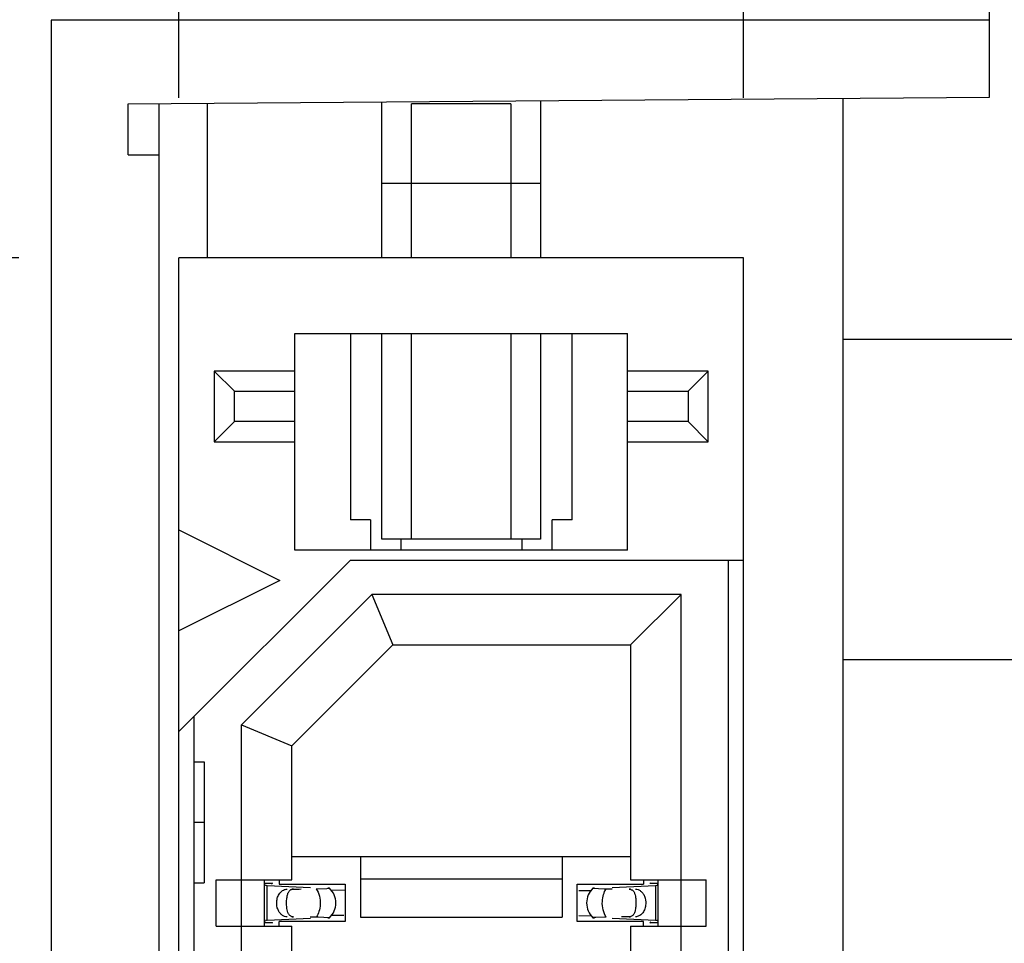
# Model space of a CAD drawing. Header units: inches. Extents: x 0 to 22, y 0 to 17.
# Tile 38 of 52: x 4.009 to 4.393, y 10.741 to 11.101. Entities that reach past the tile are written whole.
import ezdxf

# ---------------------------------------------------------------- set-up
doc = ezdxf.new("R2010")
doc.units = ezdxf.units.IN
doc.header["$LTSCALE"] = 1.21
doc.header["$MEASUREMENT"] = 0
doc.layers.get('0').update_dxf_attribs({"linetype": 'CONTINUOUS'})
doc.layers.add('DIMENSIONS', color=7, linetype='CONTINUOUS')
doc.styles.get("Standard").update_dxf_attribs({"font": 'txt', "width": 0.8})
doc.dimstyles.new('DIMSTYLE_1', dxfattribs={"dimtxt": 0.125, "dimasz": 0.18, "dimexe": 0.18, "dimexo": 0.0625, "dimgap": 0.09, "dimtad": 0, "dimtih": 1, "dimtoh": 1, "dimdec": 3, "dimzin": 4, "dimdsep": 46, "dimtxsty": 'STANDARD', "dimblk": '_FILLED', "dimblk1": '_FILLED', "dimblk2": '_FILLED', "dimcen": 0.09, "dimadec": 0, "dimazin": 0, "dimtp": 0.01, "dimtm": 0.01, "dimtfac": 1, "dimtdec": 3, "dimtofl": 0, "dimtmove": 0, "dimatfit": 3, "dimldrblk": '_FILLED', "dimfxl": 1, "dimtolj": 1, "dimtzin": 4, "dimarcsym": 0})

# ---------------------------------------------------------------- blocks, each defined once
blk = doc.blocks.new('*D3')
at = {"layer": 'DIMENSIONS', "color": 2, "linetype": 'CONTINUOUS'}
blk.add_line((4.038634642, 7.6576741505), (3.554734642, 7.6576741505), dxfattribs=at)
at = {"layer": 'DIMENSIONS', "color": 2, "linetype": 'CONTINUOUS', "insert": (3.492234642, 7.7201741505), "char_height": 0.125, "width": 1.525, "attachment_point": 3, "line_spacing_factor": 0.9}
blk.add_mtext('-4.222{\\Ftxt.shx;\\W1.000000;\\H0.125000; }[107.24]', dxfattribs=at)
blk = doc.blocks.new('_FILLED')
at = {"color": 0, "linetype": 'BYBLOCK'}
blk.add_solid([(0, 0), (-1, 0.1736111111), (-1, -0.1736111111)], dxfattribs=at)
blk = doc.blocks.new('*D4')
at = {"layer": 'DIMENSIONS', "color": 2, "linetype": 'CONTINUOUS'}
blk.add_line((4.453634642, 7.0576741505), (3.554734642, 7.0576741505), dxfattribs=at)
at = {"layer": 'DIMENSIONS', "color": 2, "linetype": 'CONTINUOUS', "insert": (3.492234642, 7.1201741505), "char_height": 0.125, "width": 1.525, "attachment_point": 3, "line_spacing_factor": 0.9}
blk.add_mtext('-4.822{\\Ftxt.shx;\\W1.000000;\\H0.125000; }[122.48]', dxfattribs=at)
blk = doc.blocks.new('*D5')
at = {"layer": 'DIMENSIONS', "color": 2, "linetype": 'CONTINUOUS'}
for p, q in [((4.0577810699, 6.9362306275), (3.9375, 6.75)), ((4.441734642, 6.9362306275), (4.0577810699, 6.9362306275)), ((3.9375, 6.75), (3.554734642, 6.75))]:
    blk.add_line(p, q, dxfattribs=at)
at = {"layer": 'DIMENSIONS', "color": 2, "linetype": 'CONTINUOUS', "insert": (3.492234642, 6.8125), "char_height": 0.125, "width": 1.525, "attachment_point": 3, "line_spacing_factor": 0.9}
blk.add_mtext('-4.943{\\Ftxt.shx;\\W1.000000;\\H0.125000; }[125.56]', dxfattribs=at)
blk = doc.blocks.new('*D6')
at = {"layer": 'DIMENSIONS', "color": 2, "linetype": 'CONTINUOUS'}
blk.add_line((4.0082086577, 11.0085245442), (3.554734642, 11.0085245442), dxfattribs=at)
at = {"layer": 'DIMENSIONS', "color": 2, "linetype": 'CONTINUOUS', "insert": (3.492234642, 11.0710245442), "char_height": 0.125, "width": 1.625, "attachment_point": 3, "line_spacing_factor": 0.9}
blk.add_mtext('2X -.871{\\Ftxt.shx;\\W1.000000;\\H0.125000; }[22.13]', dxfattribs=at)
blk = doc.blocks.new('*D7')
at = {"layer": 'DIMENSIONS', "color": 2, "linetype": 'CONTINUOUS'}
blk.add_line((4.0082086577, 8.1738788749), (3.554734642, 8.1738788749), dxfattribs=at)
at = {"layer": 'DIMENSIONS', "color": 2, "linetype": 'CONTINUOUS', "insert": (3.492234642, 8.2363788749), "char_height": 0.125, "width": 1.725, "attachment_point": 3, "line_spacing_factor": 0.9}
blk.add_mtext('2X -3.706{\\Ftxt.shx;\\W1.000000;\\H0.125000; }[94.13]', dxfattribs=at)
blk = doc.blocks.new('*D14')
at = {"layer": 'DIMENSIONS', "color": 2, "linetype": 'CONTINUOUS'}
for p, q in [((3.75, 12.375), (3.75, 12.4386176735)), ((4.0707086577, 12.2526767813), (3.75, 12.375)), ((4.0707086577, 11.0710245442), (4.0707086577, 12.2526767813))]:
    blk.add_line(p, q, dxfattribs=at)
at = {"layer": 'DIMENSIONS', "color": 2, "linetype": 'CONTINUOUS', "insert": (3.6875, 12.5011176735), "char_height": 0.125, "width": 1.225, "attachment_point": 1, "rotation": 90, "line_spacing_factor": 0.9}
blk.add_mtext('-.069{\\Ftxt.shx;\\W1.000000;\\H0.125000; }[1.74]', dxfattribs=at)
blk = doc.blocks.new('*D16')
at = {"layer": 'DIMENSIONS', "color": 2, "linetype": 'CONTINUOUS'}
blk.add_line((4.2911810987, 11.0710245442), (4.2911810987, 12.4386176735), dxfattribs=at)
at = {"layer": 'DIMENSIONS', "color": 2, "linetype": 'CONTINUOUS', "insert": (4.2286810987, 12.5011176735), "char_height": 0.125, "width": 1.125, "attachment_point": 1, "rotation": 90, "line_spacing_factor": 0.9}
blk.add_mtext('.152{\\Ftxt.shx;\\W1.000000;\\H0.125000; }[3.86]', dxfattribs=at)
blk = doc.blocks.new('*D17')
at = {"layer": 'DIMENSIONS', "color": 2, "linetype": 'CONTINUOUS'}
blk.add_line((4.4869732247, 11.0710245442), (4.4869732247, 12.4386176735), dxfattribs=at)
at = {"layer": 'DIMENSIONS', "color": 2, "linetype": 'CONTINUOUS', "insert": (4.4244732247, 12.5011176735), "char_height": 0.125, "width": 1.125, "attachment_point": 1, "rotation": 90, "line_spacing_factor": 0.9}
blk.add_mtext('.348{\\Ftxt.shx;\\W1.000000;\\H0.125000; }[8.83]', dxfattribs=at)
blk = doc.blocks.new('*D18')
at = {"layer": 'DIMENSIONS', "color": 2, "linetype": 'CONTINUOUS'}
blk.add_line((4.7074456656, 11.0710245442), (4.7074456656, 12.4386176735), dxfattribs=at)
at = {"layer": 'DIMENSIONS', "color": 2, "linetype": 'CONTINUOUS', "insert": (4.6449456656, 12.5011176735), "char_height": 0.125, "width": 1.225, "attachment_point": 1, "rotation": 90, "line_spacing_factor": 0.9}
blk.add_mtext('.568{\\Ftxt.shx;\\W1.000000;\\H0.125000; }[14.43]', dxfattribs=at)

msp = doc.modelspace()

# ---------------------------------------------------------------- linework, layer by layer
at = {"color": 7, "linetype": 'CONTINUOUS'}
for p, q in [((4.387234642, 11.0712922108), (4.387234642, 11.7420810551)), ((4.020834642, 11.1012922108), (4.020834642, 7.8360560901)), ((4.387234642, 11.1012922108), (4.020834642, 11.1012922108)), ((4.050834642, 11.0686741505), (4.387234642, 11.0712922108)), ((4.050834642, 11.0486741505), (4.050834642, 11.0686741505)), ((4.062834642, 11.068744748), (4.062834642, 7.8691020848)), ((4.081911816, 11.0085245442), (4.081911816, 11.0688569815)), ((4.1499118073, 11.0085245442), (4.1499118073, 11.0692570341)), ((4.1614588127, 11.0085245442), (4.1614588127, 11.0686741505)), ((4.200364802, 11.0686741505), (4.1614588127, 11.0686741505)), ((4.200364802, 11.0686741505), (4.200364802, 11.0085245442)), ((4.2119118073, 11.0697621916), (4.2119118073, 11.0085245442)), ((4.3300220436, 7.8665553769), (4.3300220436, 11.070792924)), ((4.050834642, 11.0486741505), (4.062834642, 11.0486741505)), ((4.0707086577, 8.1738788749), (4.0707086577, 11.0085245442)), ((4.2911810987, 11.0085245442), (4.0707086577, 11.0085245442)), ((4.2911810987, 8.1738788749), (4.2911810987, 11.0085245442)), ((4.1159842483, 10.8943513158), (4.1159842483, 10.9789969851)), ((4.1159842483, 10.9789969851), (4.2459055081, 10.9789969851)), ((4.1376377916, 10.9789969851), (4.1376377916, 10.9061623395)), ((4.1499118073, 10.8986741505), (4.1499118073, 10.9789969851)), ((4.1614588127, 10.8986741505), (4.1614588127, 10.9789969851)), ((4.200364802, 10.9789969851), (4.200364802, 10.8986741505)), ((4.2119118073, 10.9789969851), (4.2119118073, 10.8986741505)), ((4.2242519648, 10.9061623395), (4.2242519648, 10.9789969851)), ((4.2459055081, 10.8943513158), (4.2459055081, 10.9789969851)), ((4.3300220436, 10.9766741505), (4.4550220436, 10.9766741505)), ((4.0844881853, 10.9642332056), (4.0844881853, 10.9366741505)), ((4.092362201, 10.9563591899), (4.0844881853, 10.9642332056)), ((4.1159842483, 10.9642332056), (4.0844881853, 10.9642332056)), ((4.2774015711, 10.9642332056), (4.2459055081, 10.9642332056)), ((4.2695275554, 10.9563591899), (4.2774015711, 10.9642332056)), ((4.2774015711, 10.9366741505), (4.2774015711, 10.9642332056)), ((4.092362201, 10.9445481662), (4.092362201, 10.9563591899)), ((4.092362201, 10.9563591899), (4.1159842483, 10.9563591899)), ((4.2459055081, 10.9563591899), (4.2695275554, 10.9563591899)), ((4.2695275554, 10.9563591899), (4.2695275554, 10.9445481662)), ((4.092362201, 10.9445481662), (4.0844881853, 10.9366741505)), ((4.1159842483, 10.9445481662), (4.092362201, 10.9445481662)), ((4.2695275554, 10.9445481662), (4.2459055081, 10.9445481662)), ((4.2695275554, 10.9445481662), (4.2774015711, 10.9366741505)), ((4.0844881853, 10.9366741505), (4.1159842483, 10.9366741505)), ((4.2459055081, 10.9366741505), (4.2774015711, 10.9366741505)), ((4.1455118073, 10.9061623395), (4.1376377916, 10.9061623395)), ((4.1455118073, 10.9061623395), (4.1455118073, 10.8943513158)), ((4.2163779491, 10.8943513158), (4.2163779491, 10.9061623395)), ((4.2242519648, 10.9061623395), (4.2163779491, 10.9061623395)), ((4.0707086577, 10.9022253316), (4.1100787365, 10.8825402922)), ((4.2119118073, 10.8986741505), (4.1499118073, 10.8986741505)), ((4.157322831, 10.8986741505), (4.157322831, 10.8943513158)), ((4.2045669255, 10.8986741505), (4.2045669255, 10.8943513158)), ((4.2459055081, 10.8943513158), (4.1159842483, 10.8943513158)), ((4.0707086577, 10.8234851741), (4.1376377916, 10.890414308)), ((4.1376377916, 10.890414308), (4.2911810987, 10.890414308)), ((4.2852755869, 8.2919891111), (4.2852755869, 10.890414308)), ((4.1100787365, 10.8825402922), (4.0707086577, 10.8628552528)), ((4.1460194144, 10.8770284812), (4.0951181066, 10.8261271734)), ((4.1460194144, 10.8770284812), (4.1541732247, 10.8573434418)), ((4.2667716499, 10.8770284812), (4.1460194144, 10.8770284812)), ((4.2470866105, 10.8573434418), (4.2667716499, 10.8770284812)), ((4.2667716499, 8.3053749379), (4.2667716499, 10.8770284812)), ((4.1148031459, 10.8179733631), (4.1541732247, 10.8573434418)), ((4.1541732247, 10.8573434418), (4.2470866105, 10.8573434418)), ((4.2470866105, 10.8573434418), (4.2470866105, 10.7656111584)), ((4.0766141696, 8.2919891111), (4.0766141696, 10.8293906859)), ((4.0951181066, 8.3562762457), (4.0951181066, 10.8261271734)), ((4.0951181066, 10.8261271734), (4.1148031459, 10.8179733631)), ((4.1148031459, 10.7656111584), (4.1148031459, 10.8179733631)), ((4.0766141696, 10.8116741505), (4.0805511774, 10.8116741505)), ((4.0805511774, 10.8116741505), (4.0805511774, 10.764430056)), ((4.0766141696, 10.7880521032), (4.0805511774, 10.7880521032)), ((4.1148031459, 10.7746662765), (4.2470866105, 10.7746662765)), ((4.1415747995, 10.7746662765), (4.1415747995, 10.7510442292)), ((4.220314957, 10.7746662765), (4.220314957, 10.7510442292)), ((4.0852755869, 10.7475009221), (4.0852755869, 10.7656111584)), ((4.0852755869, 10.7656111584), (4.1148031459, 10.7656111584)), ((4.1041732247, 10.7475009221), (4.1041732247, 10.7656111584)), ((4.109842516, 10.7656111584), (4.109842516, 10.7638395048)), ((4.1415747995, 10.7660200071), (4.220314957, 10.7660200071)), ((4.2470866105, 10.7656111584), (4.2766141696, 10.7656111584)), ((4.2520472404, 10.7656111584), (4.2520472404, 10.7638395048)), ((4.2577165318, 10.7656111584), (4.2577165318, 10.7475009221)), ((4.2766141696, 10.7475009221), (4.2766141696, 10.7656111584)), ((4.0766141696, 10.764430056), (4.0805511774, 10.764430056)), ((4.1071184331, 10.7641177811), (4.1041732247, 10.7641177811)), ((4.1041732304, 10.7641091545), (4.1041741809, 10.764180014)), ((4.1041881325, 10.7638720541), (4.1041732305, 10.7641079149)), ((4.1051400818, 10.7632968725), (4.104724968, 10.7633194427)), ((4.1220231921, 10.7625142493), (4.105140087, 10.7632986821)), ((4.106902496, 10.7638649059), (4.1071184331, 10.7641177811)), ((4.109842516, 10.7638395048), (4.1356692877, 10.7638395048)), ((4.1243585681, 10.7621210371), (4.1284519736, 10.7622130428)), ((4.1284519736, 10.7622130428), (4.1295120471, 10.7622812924)), ((4.1295237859, 10.762292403), (4.1288931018, 10.7623456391)), ((4.1356586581, 10.7613695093), (4.1299942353, 10.7615099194)), ((4.1356692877, 10.7638395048), (4.1356692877, 10.7492725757)), ((4.2262204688, 10.7492725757), (4.2262204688, 10.7638395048)), ((4.2262204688, 10.7638395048), (4.2520472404, 10.7638395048)), ((4.2329966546, 10.7623456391), (4.2323659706, 10.7622924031)), ((4.2323659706, 10.7622924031), (4.2367844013, 10.7621335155)), ((4.2367844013, 10.7621335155), (4.2375311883, 10.7621210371)), ((4.2567496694, 10.7632986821), (4.2398665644, 10.7625142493)), ((4.2577165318, 10.7641177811), (4.2547713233, 10.7641177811)), ((4.2573293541, 10.7633307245), (4.2569714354, 10.7633081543)), ((4.2577165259, 10.7641079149), (4.2574714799, 10.7633999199)), ((4.2577155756, 10.764180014), (4.257716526, 10.7641091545)), ((4.1041732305, 10.7490041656), (4.1044182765, 10.7497121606)), ((4.1045604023, 10.749781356), (4.104918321, 10.7498039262)), ((4.105140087, 10.7498133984), (4.1220231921, 10.7505978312)), ((4.109842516, 10.7475009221), (4.109842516, 10.7492725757)), ((4.1356692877, 10.7492725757), (4.109842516, 10.7492725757)), ((4.1251053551, 10.750978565), (4.1243585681, 10.7509910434)), ((4.1295237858, 10.7508196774), (4.1251053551, 10.750978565)), ((4.1288931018, 10.7507664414), (4.1295237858, 10.7508196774)), ((4.1415747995, 10.7510442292), (4.220314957, 10.7510442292)), ((4.2520472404, 10.7492725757), (4.2262204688, 10.7492725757)), ((4.2268272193, 10.7517305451), (4.2318955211, 10.7516021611)), ((4.2323659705, 10.7508196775), (4.2329966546, 10.7507664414)), ((4.2334377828, 10.7508990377), (4.2323777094, 10.7508307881)), ((4.2375311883, 10.7509910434), (4.2334377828, 10.7508990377)), ((4.2398665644, 10.7505978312), (4.2567496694, 10.7498133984)), ((4.2520472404, 10.7475009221), (4.2520472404, 10.7492725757)), ((4.2549872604, 10.7492471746), (4.2547713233, 10.7489942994)), ((4.2567496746, 10.749815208), (4.2571647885, 10.7497926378)), ((4.2577016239, 10.7492400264), (4.2577165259, 10.7490041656)), ((4.0852755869, 10.7475009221), (4.1148031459, 10.7475009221)), ((4.1041732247, 10.7489942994), (4.1071184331, 10.7489942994)), ((4.1041741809, 10.7489320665), (4.1041732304, 10.749002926)), ((4.1148031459, 10.7341150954), (4.1148031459, 10.7475009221)), ((4.2470866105, 10.7475009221), (4.2470866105, 10.7341150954)), ((4.2470866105, 10.7475009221), (4.2766141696, 10.7475009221)), ((4.2547713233, 10.7489942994), (4.2577165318, 10.7489942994)), ((4.257716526, 10.749002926), (4.2577155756, 10.7489320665))]:
    msp.add_line(p, q, dxfattribs=at)
at = {"color": 9, "linetype": 'CONTINUOUS'}
for p, q in [((4.1499118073, 11.0376741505), (4.2119118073, 11.0376741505)), ((4.3300220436, 10.8516741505), (4.4550220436, 10.8516741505)), ((4.105140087, 10.7498133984), (4.105140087, 10.7632986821)), ((4.1153828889, 10.7619694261), (4.1148031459, 10.7619694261)), ((4.2470866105, 10.7619694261), (4.2465068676, 10.7619694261)), ((4.2567496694, 10.7632986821), (4.2567496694, 10.7498133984)), ((4.1148031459, 10.7511426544), (4.1153828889, 10.7511426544)), ((4.2465068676, 10.7511426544), (4.2470866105, 10.7511426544))]:
    msp.add_line(p, q, dxfattribs=at)
at = {"color": 7, "linetype": 'CONTINUOUS'}
for centre, radius, start, end in [((4.124129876, 10.7565560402), 0.0078740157, 313.2376953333, 46.7623047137), ((4.2163025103, 11.2893049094), 0.5280282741, 271.1421004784, 271.4972558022), ((4.2377598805, 10.7565560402), 0.0078740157, 133.2376953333, 226.7623047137), ((4.2239819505, 10.9992176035), 0.2378393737, 271.4738626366, 271.9067402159), ((4.255193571, 10.796076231), 0.0328162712, 272.7179069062, 273.1055942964), ((4.1066961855, 10.7170358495), 0.0328162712, 92.7179069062, 93.1055942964), ((4.1379078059, 10.5138944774), 0.2378393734, 91.4738626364, 91.9067402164), ((4.1455872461, 10.2238071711), 0.5280282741, 91.1421004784, 91.4972558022)]:
    msp.add_arc(centre, radius, start, end, dxfattribs=at)
for centre, major_axis, ratio, start_param, end_param in [((4.1059805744, 10.7751389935), (-0, 0.0118110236), 0.2679491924, -2.7738167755, -2.7145116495), ((3.7877231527, 10.7565560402), (0.4711895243, 0.0078735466), 0.0001824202, -0.8018391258, -0.7929241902), ((4.5741666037, 10.7565560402), (0.4711895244, -0.0078735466), 0.0001824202, -2.366612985, -2.3595019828), ((4.255909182, 10.7751389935), (-0, 0.0118110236), 0.2679491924, -3.5686741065, -3.5093685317), ((3.7877231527, 10.7565560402), (0.4711895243, -0.0078735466), 0.0001824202, 0.7749796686, 0.7820906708), ((4.5741666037, 10.7565560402), (0.4711895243, 0.0078735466), 0.0001824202, 2.3397535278, 2.3486684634), ((4.1059805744, 10.737973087), (-0, 0.0118110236), 0.2679491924, -0.4270814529, -0.3677758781), ((4.255909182, 10.737973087), (-0, 0.0118110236), 0.2679491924, 0.3677758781, 0.4270810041)]:
    msp.add_ellipse(centre, major_axis=major_axis, ratio=ratio, start_param=start_param, end_param=end_param, dxfattribs=at)
for points, knots in [([(4.1045603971, 10.7633289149), (4.1045102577, 10.7633444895), (4.1044135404, 10.7633912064), (4.1042522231, 10.7635635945), (4.1042050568, 10.7637466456), (4.1041881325, 10.7638720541)], [0, 0, 0, 0, 0.2267990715, 0.4533532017, 1, 1, 1, 1]), ([(4.1089477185, 10.7574882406), (4.1090272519, 10.7580892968), (4.1093319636, 10.7592379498), (4.1102222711, 10.7606999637), (4.1114591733, 10.7617033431), (4.1124563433, 10.7619614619), (4.1129328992, 10.7619694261)], [0, 0, 0, 0, 0.28045492, 0.5418465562, 0.779528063, 1, 1, 1, 1]), ([(4.112774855, 10.7575680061), (4.1128097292, 10.7581555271), (4.1129017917, 10.7589982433), (4.1131599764, 10.7600398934), (4.1134069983, 10.7606844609), (4.1137327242, 10.7612237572), (4.1141673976, 10.7616445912), (4.1147336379, 10.7619115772), (4.1151589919, 10.7619656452), (4.1153828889, 10.7619694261)], [0, 0, 0, 0, 0.3111597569, 0.4460927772, 0.566488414, 0.6748242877, 0.776716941, 0.8816123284, 1, 1, 1, 1]), ([(4.2465068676, 10.7619694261), (4.2468395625, 10.761963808), (4.2473355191, 10.7618694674), (4.2478665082, 10.7615150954), (4.24817979, 10.7611764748), (4.248433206, 10.7607668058), (4.2487196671, 10.7601041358), (4.2488547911, 10.7595545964), (4.2489267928, 10.7591705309)], [0, 0, 0, 0, 0.246021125, 0.3565709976, 0.4674902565, 0.584442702, 0.7110848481, 1, 1, 1, 1]), ([(4.2489568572, 10.7619694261), (4.2493132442, 10.7619634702), (4.2500461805, 10.7618213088), (4.2510407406, 10.7612483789), (4.2518803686, 10.7603670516), (4.2522924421, 10.7596368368), (4.2524629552, 10.759242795)], [0, 0, 0, 0, 0.2285254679, 0.4679518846, 0.7247253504, 1, 1, 1, 1]), ([(4.1094268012, 10.7538692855), (4.1093076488, 10.7541446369), (4.1089044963, 10.7553039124), (4.1088263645, 10.7565711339), (4.1089477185, 10.7574882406)], [0, 0, 0, 0, 0.2448939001, 1, 1, 1, 1]), ([(4.1129629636, 10.7539415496), (4.1128552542, 10.7545160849), (4.1127335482, 10.7557265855), (4.1127376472, 10.7569411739), (4.112774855, 10.7575680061)], [0, 0, 0, 0, 0.4821064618, 1, 1, 1, 1]), ([(4.2489267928, 10.7591705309), (4.2490345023, 10.7585959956), (4.2491562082, 10.757385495), (4.2491521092, 10.7561709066), (4.2491149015, 10.7555440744)], [0, 0, 0, 0, 0.4821064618, 1, 1, 1, 1]), ([(4.2524629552, 10.759242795), (4.2525821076, 10.7589674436), (4.2529852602, 10.7578081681), (4.2530633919, 10.7565409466), (4.2529420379, 10.7556238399)], [0, 0, 0, 0, 0.2448939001, 1, 1, 1, 1]), ([(4.1129328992, 10.7511426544), (4.1125765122, 10.7511486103), (4.1118435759, 10.7512907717), (4.1108490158, 10.7518637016), (4.1100093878, 10.7527450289), (4.1095973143, 10.7534752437), (4.1094268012, 10.7538692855)], [0, 0, 0, 0, 0.2285254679, 0.4679518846, 0.7247253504, 1, 1, 1, 1]), ([(4.1153828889, 10.7511426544), (4.1150501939, 10.7511482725), (4.1145542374, 10.7512426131), (4.1140232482, 10.7515969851), (4.1137099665, 10.7519356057), (4.1134565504, 10.7523452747), (4.1131700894, 10.7530079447), (4.1130349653, 10.7535574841), (4.1129629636, 10.7539415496)], [0, 0, 0, 0, 0.246021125, 0.3565709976, 0.4674902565, 0.584442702, 0.7110848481, 1, 1, 1, 1]), ([(4.2491149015, 10.7555440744), (4.2490800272, 10.7549565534), (4.2489879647, 10.7541138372), (4.24872978, 10.7530721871), (4.2484827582, 10.7524276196), (4.2481570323, 10.7518883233), (4.2477223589, 10.7514674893), (4.2471561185, 10.7512005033), (4.2467307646, 10.7511464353), (4.2465068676, 10.7511426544)], [0, 0, 0, 0, 0.3111597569, 0.4460927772, 0.566488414, 0.6748242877, 0.776716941, 0.8816123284, 1, 1, 1, 1]), ([(4.2529420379, 10.7556238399), (4.2528625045, 10.7550227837), (4.2525577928, 10.7538741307), (4.2516674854, 10.7524121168), (4.2504305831, 10.7514087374), (4.2494334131, 10.7511506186), (4.2489568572, 10.7511426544)], [0, 0, 0, 0, 0.28045492, 0.5418465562, 0.779528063, 1, 1, 1, 1]), ([(4.2573293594, 10.7497831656), (4.2573794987, 10.749767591), (4.257476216, 10.7497208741), (4.2576375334, 10.749548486), (4.2576846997, 10.7493654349), (4.2577016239, 10.7492400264)], [0, 0, 0, 0, 0.2267990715, 0.4533532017, 1, 1, 1, 1])]:
    msp.add_open_spline(points, degree=3, knots=knots, dxfattribs=at)
at = {"color": 9, "linetype": 'CONTINUOUS'}
for points, knots in [([(4.1243585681, 10.7621210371), (4.1249196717, 10.761261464), (4.1257224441, 10.7592212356), (4.1259052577, 10.7570553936), (4.125847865, 10.755938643)], [0, 0, 0, 0, 0.4786163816, 1, 1, 1, 1]), ([(4.2360418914, 10.7571734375), (4.2360883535, 10.7580774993), (4.2363712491, 10.7598079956), (4.2370766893, 10.7614247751), (4.2375311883, 10.7621210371)], [0, 0, 0, 0, 0.5212411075, 1, 1, 1, 1]), ([(4.2375311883, 10.7509910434), (4.2369700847, 10.7518506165), (4.2361673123, 10.7538908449), (4.2359844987, 10.7560566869), (4.2360418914, 10.7571734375)], [0, 0, 0, 0, 0.4786163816, 1, 1, 1, 1]), ([(4.125847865, 10.755938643), (4.125801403, 10.7550345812), (4.1255185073, 10.7533040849), (4.1248130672, 10.7516873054), (4.1243585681, 10.7509910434)], [0, 0, 0, 0, 0.5212411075, 1, 1, 1, 1])]:
    msp.add_open_spline(points, degree=3, knots=knots, dxfattribs=at)

# ---------------------------------------------------------------- dimensions: what is measured, and where the dimension line sits
at = {"layer": 'DIMENSIONS', "color": 2, "linetype": 'CONTINUOUS'}
for feature_location, offset, origin, text, picture, middle in [((4.0707086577, 11.0710245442), (-0.3207086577, 1.3675931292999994), (4.139234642, 11.0085245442), '-<>', '*D14', (3.75, 13.1136176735)), ((4.0082086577, 8.1738788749), (-0.4534740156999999, 0), (4.0707086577, 11.8796741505), '2X -<>', '*D7', (2.379734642, 8.1738788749)), ((4.0082086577, 11.0085245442), (-0.4534740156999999, 0), (4.0707086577, 11.8796741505), '2X -<>', '*D6', (2.429734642, 11.0085245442)), ((4.038634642, 7.6576741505), (-0.4838999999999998, 0), (4.101134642, 11.8796741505), '-<>', '*D3', (2.479734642, 7.6576741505)), ((4.453634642, 7.0576741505), (-0.8988999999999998, 0), (4.516134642, 11.8796741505), '-<>', '*D4', (2.479734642, 7.0576741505)), ((4.441734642, 6.9362306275), (-0.887, -0.18623062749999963), (4.504234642, 11.8796741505), '-<>', '*D5', (2.479734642, 6.75))]:
    dim = msp.add_ordinate_dim(feature_location=feature_location, offset=offset, dtype=0, origin=origin, text=text, dimstyle='DIMSTYLE_1', dxfattribs=at)
    dim.commit()
    dim.dimension.update_dxf_attribs({"geometry": picture, "text_midpoint": middle})
for feature_location, picture, middle in [((4.7074456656, 11.0710245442), '*D18', (4.7074456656, 13.1136176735)), ((4.2911810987, 11.0710245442), '*D16', (4.2911810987, 13.0636176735)), ((4.4869732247, 11.0710245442), '*D17', (4.4869732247, 13.0636176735))]:
    dim = msp.add_ordinate_dim(feature_location=feature_location, offset=(0, 1.3675931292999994), dtype=1, origin=(4.139234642, 11.0085245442), dimstyle='DIMSTYLE_1', dxfattribs=at)
    dim.commit()
    dim.dimension.update_dxf_attribs({"geometry": picture, "text_midpoint": middle})

doc.saveas('drawing.dxf')
